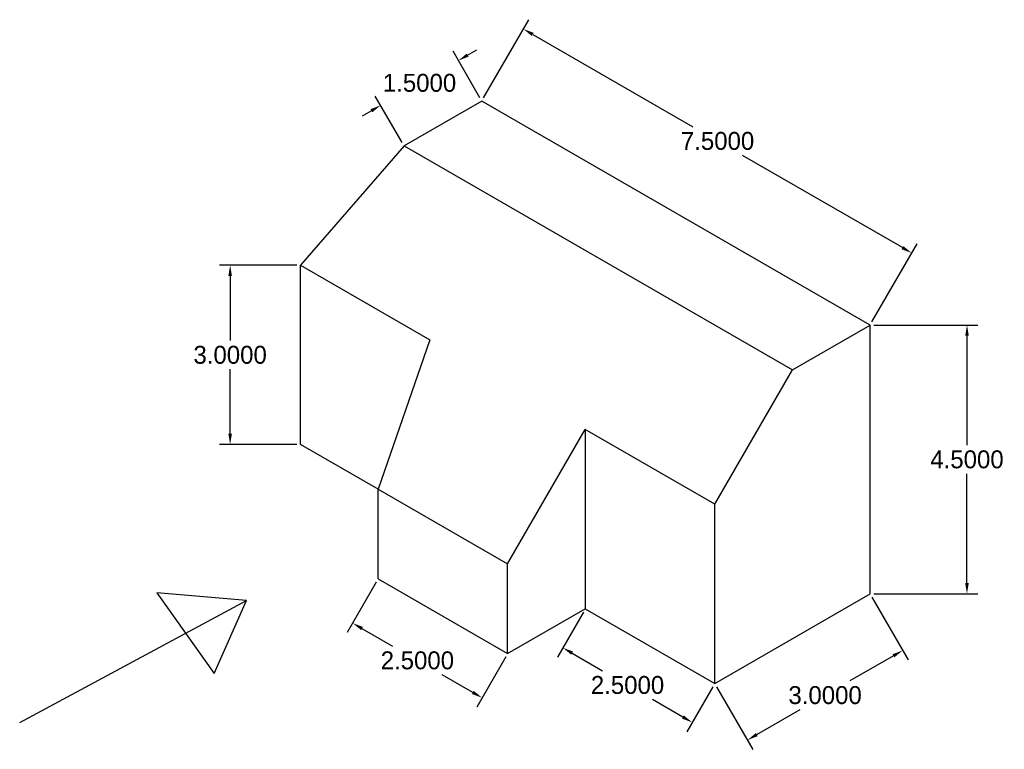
# Model space of a CAD drawing. Header units: feet. Extents: x 34 to 50.5, y 23.2 to 35.4.
import ezdxf

# ---------------------------------------------------------------- set-up
doc = ezdxf.new("R2010")
doc.units = ezdxf.units.FT
doc.header["$MEASUREMENT"] = 0
doc.dimstyles.get("Standard").update_dxf_attribs({"dimtxt": 0.18, "dimasz": 0.18, "dimexe": 0.18, "dimexo": 0.0625, "dimgap": 0.09, "dimtad": 0, "dimtih": 1, "dimtoh": 1, "dimdec": 4, "dimzin": 0, "dimdsep": 46, "dimtxsty": 'Standard', "dimcen": 0.09, "dimadec": 0, "dimazin": 0, "dimtfac": 1, "dimtdec": 4, "dimtofl": 0, "dimtmove": 0, "dimatfit": 3, "dimfxl": 0, "dimtolj": 1, "dimtzin": 0, "dimarcsym": 0})

# ---------------------------------------------------------------- blocks, each defined once
blk = doc.blocks.new('*D1')
at = {"color": 0, "lineweight": -2}
for p, q in [((41.752, 34.109), (42.507, 35.417)), ((42.573, 35.171), (45.249, 33.626)), ((48.757, 31.601), (46.081, 33.146)), ((48.247, 30.359), (49.002, 31.667))]:
    blk.add_line(p, q, dxfattribs=at)
at = {"color": 0}
for points in [[(42.588, 35.197), (42.558, 35.145), (42.417, 35.261)], [(48.772, 31.627), (48.742, 31.575), (48.912, 31.511)]]:
    blk.add_solid(points, dxfattribs=at)
at = {"layer": 'Defpoints', "color": 0}
for p in [(41.721, 34.055), (48.912, 31.511), (48.216, 30.305)]:
    blk.add_point(p, dxfattribs=at)
at = {"color": 0, "insert": (45.665, 33.386), "char_height": 0.3, "attachment_point": 5}
blk.add_mtext('\\A1;7.5000', dxfattribs=at)
blk = doc.blocks.new('*D2')
at = {"color": 0, "lineweight": -2}
for p, q in [((41.69, 34.109), (41.24, 34.889)), ((41.485, 34.823), (41.641, 34.913)), ((40.391, 33.359), (39.94, 34.139)), ((39.875, 33.893), (39.719, 33.803))]:
    blk.add_line(p, q, dxfattribs=at)
at = {"color": 0}
for points in [[(41.47, 34.849), (41.5, 34.797), (41.33, 34.733)], [(39.86, 33.919), (39.89, 33.867), (40.03, 33.983)]]:
    blk.add_solid(points, dxfattribs=at)
at = {"layer": 'Defpoints', "color": 0}
for p in [(40.03, 33.983), (41.721, 34.055), (40.422, 33.305)]:
    blk.add_point(p, dxfattribs=at)
at = {"color": 0, "insert": (40.68, 34.358), "char_height": 0.3, "attachment_point": 5}
blk.add_mtext('\\A1;1.5000', dxfattribs=at)
blk = doc.blocks.new('*D3')
at = {"color": 0, "lineweight": -2}
for p, q in [((48.278, 30.305), (50.017, 30.305)), ((49.837, 30.125), (49.837, 28.295)), ((49.837, 25.985), (49.837, 27.815)), ((48.278, 25.805), (50.017, 25.805))]:
    blk.add_line(p, q, dxfattribs=at)
at = {"color": 0}
for points in [[(49.807, 30.125), (49.867, 30.125), (49.837, 30.305)], [(49.807, 25.985), (49.867, 25.985), (49.837, 25.805)]]:
    blk.add_solid(points, dxfattribs=at)
at = {"layer": 'Defpoints', "color": 0}
for p in [(48.216, 30.305), (48.216, 25.805), (49.837, 25.805)]:
    blk.add_point(p, dxfattribs=at)
at = {"color": 0, "insert": (49.837, 28.055), "char_height": 0.3, "attachment_point": 5}
blk.add_mtext('\\A1;4.5000', dxfattribs=at)
blk = doc.blocks.new('*D4')
at = {"color": 0, "lineweight": -2}
for p, q in [((48.247, 25.751), (48.853, 24.702)), ((48.607, 24.768), (47.879, 24.348)), ((45.649, 24.251), (46.255, 23.202)), ((46.32, 23.448), (47.048, 23.868))]:
    blk.add_line(p, q, dxfattribs=at)
at = {"color": 0}
for points in [[(48.592, 24.794), (48.622, 24.742), (48.763, 24.858)], [(46.305, 23.474), (46.335, 23.422), (46.165, 23.358)]]:
    blk.add_solid(points, dxfattribs=at)
at = {"layer": 'Defpoints', "color": 0}
for p in [(48.216, 25.805), (45.618, 24.305), (46.165, 23.358)]:
    blk.add_point(p, dxfattribs=at)
at = {"color": 0, "insert": (47.464, 24.108), "char_height": 0.3, "attachment_point": 5}
blk.add_mtext('\\A1;3.0000', dxfattribs=at)
blk = doc.blocks.new('*D5')
at = {"color": 0, "lineweight": -2}
for p, q in [((43.422, 25.501), (42.986, 24.747)), ((43.232, 24.813), (43.743, 24.518)), ((45.587, 24.251), (45.151, 23.497)), ((45.086, 23.743), (44.575, 24.038))]:
    blk.add_line(p, q, dxfattribs=at)
at = {"color": 0}
for points in [[(43.247, 24.839), (43.217, 24.787), (43.076, 24.903)], [(45.101, 23.769), (45.071, 23.717), (45.241, 23.653)]]:
    blk.add_solid(points, dxfattribs=at)
at = {"layer": 'Defpoints', "color": 0}
for p in [(43.453, 25.555), (43.076, 24.903), (45.618, 24.305)]:
    blk.add_point(p, dxfattribs=at)
at = {"color": 0, "insert": (44.159, 24.278), "char_height": 0.3, "attachment_point": 5}
blk.add_mtext('\\A1;2.5000', dxfattribs=at)
blk = doc.blocks.new('*D6')
at = {"color": 0, "lineweight": -2}
for p, q in [((39.957, 26.001), (39.471, 25.159)), ((39.717, 25.225), (40.228, 24.93)), ((42.123, 24.751), (41.637, 23.909)), ((41.571, 24.155), (41.06, 24.45))]:
    blk.add_line(p, q, dxfattribs=at)
at = {"color": 0}
for points in [[(39.732, 25.251), (39.702, 25.199), (39.561, 25.315)], [(41.586, 24.181), (41.556, 24.129), (41.727, 24.065)]]:
    blk.add_solid(points, dxfattribs=at)
at = {"layer": 'Defpoints', "color": 0}
for p in [(39.989, 26.055), (39.561, 25.315), (42.154, 24.805)]:
    blk.add_point(p, dxfattribs=at)
at = {"color": 0, "insert": (40.644, 24.69), "char_height": 0.3, "attachment_point": 5}
blk.add_mtext('\\A1;2.5000', dxfattribs=at)
blk = doc.blocks.new('*D7')
at = {"color": 0, "lineweight": -2}
for p, q in [((38.627, 31.305), (37.332, 31.305)), ((37.512, 31.125), (37.512, 30.045)), ((37.512, 28.485), (37.512, 29.565)), ((38.627, 28.305), (37.332, 28.305))]:
    blk.add_line(p, q, dxfattribs=at)
at = {"color": 0}
for points in [[(37.482, 31.125), (37.542, 31.125), (37.512, 31.305)], [(37.482, 28.485), (37.542, 28.485), (37.512, 28.305)]]:
    blk.add_solid(points, dxfattribs=at)
at = {"layer": 'Defpoints', "color": 0}
for p in [(38.69, 31.305), (37.512, 28.305), (38.69, 28.305)]:
    blk.add_point(p, dxfattribs=at)
at = {"color": 0, "insert": (37.512, 29.805), "char_height": 0.3, "attachment_point": 5}
blk.add_mtext('\\A1;3.0000', dxfattribs=at)

msp = doc.modelspace()

# ---------------------------------------------------------------- linework, layer by layer
for p, q in [((41.7208, 34.05503), (40.42176, 33.30503)), ((48.21599, 30.30503), (41.7208, 34.05503)), ((40.42176, 33.30503), (38.68971, 31.30503)), ((40.42176, 33.30503), (46.91695, 29.55503)), ((38.68971, 28.30503), (38.68971, 31.30503)), ((38.68971, 31.30503), (40.85477, 30.05503)), ((46.91695, 29.55503), (48.21599, 30.30503)), ((48.21599, 25.80503), (48.21599, 30.30503)), ((40.85477, 30.05503), (39.98875, 27.55503)), ((45.61791, 27.30503), (46.91695, 29.55503)), ((42.15381, 26.30503), (43.45285, 28.55503)), ((45.61791, 27.30503), (43.45285, 28.55503)), ((43.45285, 28.55503), (43.45285, 25.55503)), ((39.98875, 27.55503), (38.68971, 28.30503)), ((39.98875, 26.05503), (39.98875, 27.55503)), ((39.98875, 27.55503), (42.15381, 26.30503)), ((45.61791, 24.30503), (45.61791, 27.30503)), ((42.15381, 24.80503), (42.15381, 26.30503)), ((39.98875, 26.05503), (42.15381, 24.80503)), ((33.99193, 23.64985), (37.78487, 25.69389)), ((37.78487, 25.69389), (36.28593, 25.82368)), ((36.28593, 25.82368), (37.24588, 24.47269)), ((37.24588, 24.47269), (37.78487, 25.69389)), ((45.61791, 24.30503), (48.21599, 25.80503)), ((42.15381, 24.80503), (43.45285, 25.55503)), ((43.45285, 25.55503), (45.61791, 24.30503))]:
    msp.add_line(p, q)

# ---------------------------------------------------------------- dimensions: what is measured, and where the dimension line sits
for p1, p2, distance, picture, middle in [((41.7208, 34.05503), (48.21599, 30.30503), 1.39289, '*D1', (45.66484, 33.38631)), ((41.7208, 34.05503), (40.42176, 33.30503), -0.78252, '*D2', (40.68002, 34.35772)), ((38.68971, 31.30503), (38.68971, 28.30503), -1.17771, '*D7', (37.512, 29.80503)), ((48.21599, 30.30503), (48.21599, 25.80503), 1.62059, '*D3', (49.83658, 28.05503)), ((42.15381, 24.80503), (39.98875, 26.05503), 0.85461, '*D6', (40.64397, 24.68992)), ((48.21599, 25.80503), (45.61791, 24.30503), 1.09331, '*D4', (47.46361, 24.1082)), ((45.61791, 24.30503), (43.45285, 25.55503), 0.75304, '*D5', (44.15886, 24.27788))]:
    dim = msp.add_aligned_dim(p1=p1, p2=p2, distance=distance, dimstyle='Standard', override={"dimtxt": 0.3})
    dim.commit()
    dim.dimension.update_dxf_attribs({"geometry": picture, "text_midpoint": middle})

doc.saveas('drawing.dxf')
